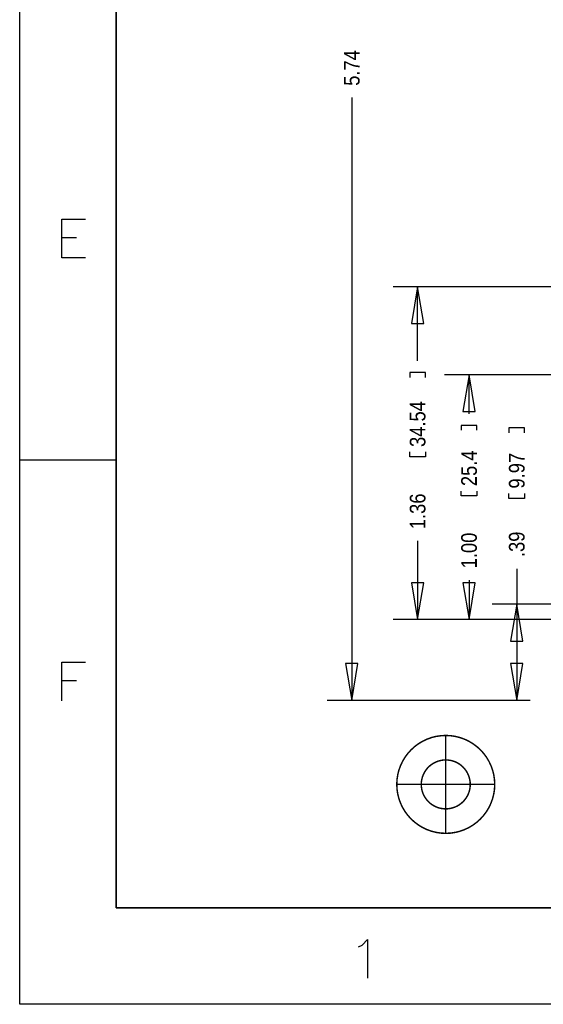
# Model space of a CAD drawing. Extents: x -65 to 355, y -46 to 251.
# Tile 1 of 28: x -65 to -10, y -46 to 57. Entities that reach past the tile are written whole.
import ezdxf

# ---------------------------------------------------------------- set-up
doc = ezdxf.new("R2010")
doc.units = 0
for name, color, linetype in [('BG_DIMENSION', 7, 'CONTINUOUS'), ('BG_TARGET', 7, 'CONTINUOUS'), ('BG_TITLE_A3', 7, 'CONTINUOUS')]:
    doc.layers.add(name, color=color, linetype=linetype)

msp = doc.modelspace()

# ---------------------------------------------------------------- linework, layer by layer
at = {"layer": 'BG_DIMENSION'}
for points in [[(-30.0736, 48.4378), (-30.0736, -14.135862)], [(-3.564382, 28.7909), (-25.781, 28.7909)], [(-22.606, 24.9809), (-23.241, 28.7909), (-23.876, 24.9809), (-22.606, 24.9809)], [(-23.241, 21.1074), (-23.241, 28.7909)], [(-22.4282, 19.3802), (-22.4282, 19.8882), (-24.0538, 19.8882), (-24.0538, 19.3802)], [(-3.5687, 19.6469), (-20.447, 19.6469)], [(-17.272, 15.8369), (-17.907, 19.6469), (-18.542, 15.8369), (-17.272, 15.8369)], [(-17.907, 15.621), (-17.907, 19.6469)], [(-17.0942, 13.8938), (-17.0942, 14.4018), (-18.7198, 14.4018), (-18.7198, 13.8938)], [(-12.1412, 13.6398), (-12.1412, 14.1478), (-13.7668, 14.1478), (-13.7668, 13.6398)], [(-22.4282, 11.6586), (-22.4282, 11.1506), (-24.0538, 11.1506), (-24.0538, 11.6586)], [(-17.0942, 7.5946), (-17.0942, 7.0866), (-18.7198, 7.0866), (-18.7198, 7.5946)], [(-12.1412, 7.3406), (-12.1412, 6.8326), (-13.7668, 6.8326), (-13.7668, 7.3406)], [(-23.241, 2.413), (-23.241, -5.7531)], [(-12.954, -0.4826), (-12.954, -4.1656)], [(-23.876, -1.9431), (-23.241, -5.7531), (-22.606, -1.9431), (-23.876, -1.9431)], [(-18.542, -1.9431), (-17.907, -5.7531), (-17.272, -1.9431), (-18.542, -1.9431)], [(-17.907, -1.651), (-17.907, -5.7531)], [(-2.8702, -4.1656), (-15.494, -4.1656)], [(-12.319, -7.9756), (-12.954, -4.1656), (-13.589, -7.9756), (-12.319, -7.9756)], [(-12.954, -4.1656), (-12.954, -14.135862)], [(-3.5687, -5.7531), (-25.781, -5.7531)], [(-3.5687, -5.7531), (-20.447, -5.7531)], [(-30.7086, -10.325862), (-30.0736, -14.135862), (-29.4386, -10.325862), (-30.7086, -10.325862)], [(-13.589, -10.325862), (-12.954, -14.135862), (-12.319, -10.325862), (-13.589, -10.325862)], [(-11.565382, -14.135862), (-32.6136, -14.135862)], [(-11.565382, -14.135862), (-15.494, -14.135862)]]:
    msp.add_lwpolyline(points, dxfattribs=at)
at = {"layer": 'BG_TARGET', "const_width": 0.1524}
for points in [[(-15.24, -22.86, 1), (-25.4, -22.86, 1), (-15.24, -22.86)], [(-17.78, -22.86, 1), (-22.86, -22.86, 1), (-17.78, -22.86)]]:
    msp.add_lwpolyline(points, format="xyb", dxfattribs=at)
for points in [[(-20.32, -17.78), (-20.32, -27.94)], [(-25.4, -22.86), (-15.24, -22.86)]]:
    msp.add_lwpolyline(points, dxfattribs=at)
at = {"layer": 'BG_TITLE_A3'}
for points in [[(-64.522096, -45.68698), (-64.522096, 251.312934)], [(-54.522116, 241.312954), (-54.522116, -35.687)], [(-57.689242, 31.812992), (-60.165234, 31.812992), (-60.165234, 35.812984), (-57.689242, 35.812984)], [(-60.165234, 33.908238), (-58.641488, 33.908238)], [(-54.522116, 10.813034), (-64.522096, 10.813034)], [(-60.165234, -14.186916), (-60.165234, -10.186924), (-57.689242, -10.186924)], [(-60.165234, -12.09167), (-58.641488, -12.09167)], [(-54.522116, -35.687), (345.477846, -35.687)], [(-29.379164, -39.733474), (-28.998164, -39.542974), (-28.426918, -38.971474), (-28.426918, -42.971466)], [(355.477826, -45.68698), (-64.522096, -45.68698)]]:
    msp.add_lwpolyline(points, dxfattribs=at)
msp.add_lwpolyline([(-54.522116, -35.687), (-54.522116, 241.312954), (345.477846, 241.312954), (345.477846, -35.687)], close=True, dxfattribs=at)

# ---------------------------------------------------------------- texts
at = {"layer": 'BG_DIMENSION', "width": 0.875}
for s, p in [('5.74', (-29.2608, 49.657)), ('34.54', (-22.4282, 12.1666)), ('25.4', (-17.0942, 8.1026)), ('9.97', (-12.1412, 7.8486)), ('1.36', (-22.4282, 3.6322)), ('1.00', (-17.0942, -0.4318)), ('.39', (-12.1412, 0.7366))]:
    msp.add_text(s, height=1.6256, rotation=90, dxfattribs=at).set_placement(p)

doc.saveas('drawing.dxf')
